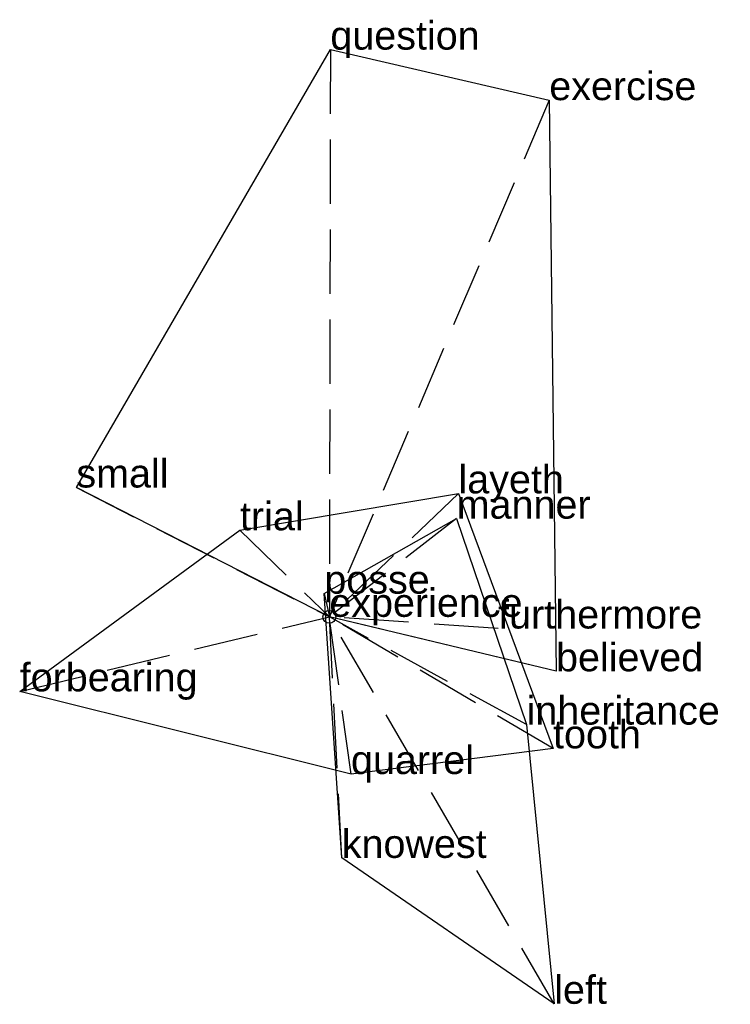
# Model space of a CAD drawing. Extents: x -1.2 to 1.56, y -1.51 to 2.32.
import ezdxf

# ---------------------------------------------------------------- set-up
doc = ezdxf.new("R2010")
doc.units = 0
doc.linetypes.add('DASHED2', pattern=[0.3, 0.25, -0.05])
for name, color, linetype in [('TEXT_nt', 1, 'CONTINUOUS'), ('TEXT_ot', 1, 'CONTINUOUS'), ('TEXT_q', 1, 'CONTINUOUS')]:
    doc.layers.add(name, color=color, linetype=linetype)
doc.styles.get("Standard").update_dxf_attribs({"font": 'arial.ttf'})

# ---------------------------------------------------------------- blocks, each defined once
blk = doc.blocks.new('ot')
at = {"layer": 'LINES_ot', "linetype": 'DASHED2'}
for p in [(0.0039, 2.2062), (0.8556, 2.0096), (-0.9841, 0.5031), (0, 0), (0.6566, -0.0453), (0.8819, -0.2118)]:
    blk.add_line(p, (0, 0), dxfattribs=at)
at = {"layer": 'ORIGIN_ot'}
blk.add_circle((0, 0), 0.025, dxfattribs=at)
at = {"layer": 'TEXT_ot'}
for s, p in [('question', (0.0039, 2.2062)), ('exercise', (0.8556, 2.0096)), ('small', (-0.9841, 0.5031)), ('experience', (0, 0)), ('furthermore', (0.6566, -0.0453)), ('believed', (0.8819, -0.2118))]:
    blk.add_text(s, height=0.11, dxfattribs=at).set_placement(p)
blk = doc.blocks.new('nt')
at = {"layer": 'LINES_nt', "linetype": 'DASHED2'}
for p in [(0.5024, 0.4802), (-0.3476, 0.3367), (-1.2046, -0.2898), (0, 0), (0.8703, -0.5114), (0.0843, -0.6113)]:
    blk.add_line(p, (0, 0), dxfattribs=at)
at = {"layer": 'ORIGIN_nt'}
blk.add_circle((0, 0), 0.025, dxfattribs=at)
at = {"layer": 'TEXT_nt'}
for s, p in [('layeth', (0.5024, 0.4802)), ('trial', (-0.3476, 0.3367)), ('experience', (0, 0)), ('forbearing', (-1.2046, -0.2898)), ('tooth', (0.8703, -0.5114)), ('quarrel', (0.0843, -0.6113))]:
    blk.add_text(s, height=0.11, dxfattribs=at).set_placement(p)
blk = doc.blocks.new('q')
at = {"layer": 'LINES_q', "linetype": 'DASHED2'}
for p in [(0.4953, 0.3819), (-0.0195, 0.0902), (0, 0), (0.7673, -0.4191), (0.0483, -0.9375), (0.8748, -1.5049)]:
    blk.add_line(p, (0, 0), dxfattribs=at)
at = {"layer": 'ORIGIN_q'}
blk.add_circle((0, 0), 0.025, dxfattribs=at)
at = {"layer": 'TEXT_q'}
for s, p in [('manner', (0.4953, 0.3819)), ('posse', (-0.0195, 0.0902)), ('experience', (0, 0)), ('inheritance', (0.7673, -0.4191)), ('knowest', (0.0483, -0.9375)), ('left', (0.8748, -1.5049))]:
    blk.add_text(s, height=0.11, dxfattribs=at).set_placement(p)

msp = doc.modelspace()

# ---------------------------------------------------------------- linework, layer by layer
at = {"layer": 'OUTLINE_nt', "linetype": 'CONTINUOUS'}
msp.add_polyline3d([(0.0843, -0.6113, 0), (-1.2046, -0.2898, 0), (-0.3476, 0.3367, 0), (0.5024, 0.4802, 0), (0.8703, -0.5114, 0), (0.0843, -0.6113, 0)], close=True, dxfattribs=at)
at = {"layer": 'OUTLINE_ot', "linetype": 'CONTINUOUS'}
msp.add_polyline3d([(0.8819, -0.2118, 0), (0, 0, 0), (-0.9841, 0.5031, 0), (0.0039, 2.2062, 0), (0.8556, 2.0096, 0), (0.8819, -0.2118, 0)], close=True, dxfattribs=at)
at = {"layer": 'OUTLINE_q', "linetype": 'CONTINUOUS'}
msp.add_polyline3d([(0.8748, -1.5049, 0), (0.0483, -0.9375, 0), (-0.0195, 0.0902, 0), (0.4953, 0.3819, 0), (0.7673, -0.4191, 0), (0.8748, -1.5049, 0)], close=True, dxfattribs=at)

# ---------------------------------------------------------------- block references
for name in ['ot', 'nt', 'q']:
    msp.add_blockref(name, (0, 0))

doc.saveas('drawing.dxf')
